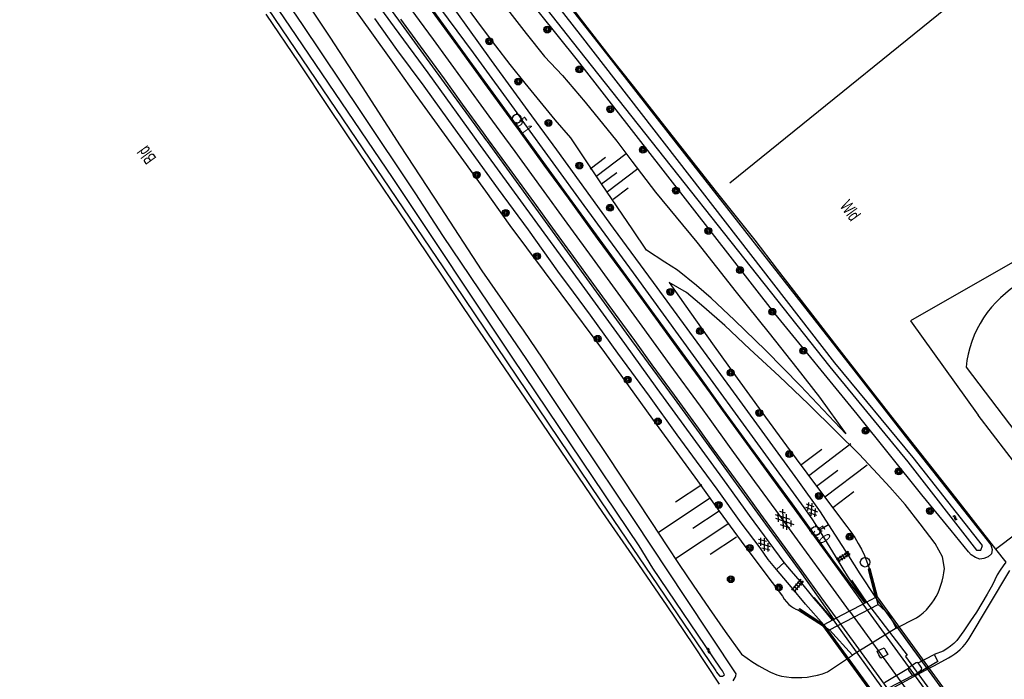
# Model space of a CAD drawing. Header units: metres. Extents: x 102180 to 103159, y 403888 to 405311.
# Tile 11 of 17: x 102647 to 102841, y 404321 to 404451. Entities that reach past the tile are written whole.
import ezdxf

# ---------------------------------------------------------------- set-up
doc = ezdxf.new("R2010")
doc.units = ezdxf.units.M
doc.layers.get('0').update_dxf_attribs({"linetype": 'CONTINUOUS'})
for name, color, linetype in [('4401', 7, 'CONTINUOUS'), ('4406', 7, 'CONTINUOUS'), ('4411', 7, 'CONTINUOUS'), ('4504', 7, 'CONTINUOUS'), ('4601', 172, 'CONTINUOUS'), ('4602', 7, 'CONTINUOUS'), ('B-AF-CULT-GD', 74, 'Hekwerk'), ('B-AF-HEKW-GD', 47, 'Hekwerk'), ('B-AS-HECT-GD', 9, 'CONTINUOUS'), ('B-BB-BORD-GD', 8, 'CONTINUOUS'), ('B-BP-BOOM-GD', 74, 'CONTINUOUS'), ('B-KW-CONT-GD', 134, 'CONTINUOUS'), ('B-KW-DIVR-GD', 134, 'CONTINUOUS'), ('B-KW-LEUNING-GD', 134, 'CONTINUOUS'), ('B-KW-PIJLER-GD', 134, 'CONTINUOUS'), ('B-MK-ASSTRP-GD', 121, 'CONTINUOUS'), ('B-MK-STRP-GD', 121, 'CONTINUOUS'), ('B-TE-OND-GD', 8, 'CONTINUOUS'), ('B-TR-SLOO-GD', 142, 'CONTINUOUS'), ('B-TR-TALB-GD', 72, 'CONTINUOUS'), ('B-TR-TALO-GD', 72, 'CONTINUOUS'), ('B-VH-FPAD-GD', 13, 'CONTINUOUS'), ('B-VH-HFDR-GD', 13, 'CONTINUOUS'), ('B-VH-MATE-GD', 13, 'CONTINUOUS'), ('B-VH-OVRG-GD', 13, 'CONTINUOUS'), ('B-WT-KOLK-GD', 213, 'CONTINUOUS'), ('B-WT-WLIJN-GD', 134, 'CONTINUOUS'), ('L-AR-BLOCKS-GD', 8, 'CONTINUOUS'), ('L-AR-SYMB-GD', 8, 'CONTINUOUS')]:
    doc.layers.add(name, color=color, linetype=linetype)
doc.linetypes.add('Hekwerk', pattern='A,4,-1,[1,dgnlstyle.shx,S=0.004,R=0,X=0,Y=0],-1', length=6)

# ---------------------------------------------------------------- blocks, each defined once
blk = doc.blocks.new('TALUD', base_point=(101511.903016, 400365.503831))
at = {"layer": '4602'}
for points in [[(101511.403016, 400366.003831, 0), (101511.903016, 400366.003831, 0)], [(101511.403016, 400365.753831, 0), (101512.403016, 400365.753831, 0)], [(101511.403016, 400365.503831, 0), (101511.903016, 400365.503831, 0)], [(101511.403016, 400365.253831, 0), (101512.403016, 400365.253831, 0)], [(101511.403016, 400365.003831, 0), (101511.903016, 400365.003831, 0)]]:
    blk.add_polyline3d(points, dxfattribs=at)
blk = doc.blocks.new('2901')
for radius in [0.27, 0.18, 0.09]:
    blk.add_circle((0, 0), radius)
blk = doc.blocks.new('2202')
for p, q in [((-0.35, 0.001), (-0.5, 0)), ((0, 0.35), (0, 0.5)), ((0.35, -0.001), (0.5, 0)), ((0, -0.35), (0, -0.5))]:
    blk.add_line(p, q)
blk.add_circle((0, 0), 0.35)
blk = doc.blocks.new('3602')
at = {"flags": 128}
blk.add_lwpolyline([(-0.31, 0.001), (-0.31, 0.311), (0, 0.311), (0.31, 0.311), (0.31, 0.001), (0.31, -0.309), (0, -0.309), (-0.31, -0.309)], close=True, dxfattribs=at)
blk = doc.blocks.new('2401')
blk.add_circle((0.001, -0.001), 0.375)
blk = doc.blocks.new('WATER', base_point=(101547.899006, 400365.503831))
at = {"layer": '4601'}
for points in [[(101547.399006, 400365.653831, 0), (101547.461506, 400365.716331, 0), (101547.586506, 400365.778831, 0), (101547.711506, 400365.778831, 0), (101547.836506, 400365.716331, 0), (101547.899006, 400365.653831, 0), (101547.961506, 400365.591331, 0), (101548.086506, 400365.528831, 0), (101548.211506, 400365.528831, 0), (101548.336506, 400365.591331, 0), (101548.399006, 400365.653831, 0)], [(101547.399006, 400365.353831, 0), (101547.461506, 400365.416331, 0), (101547.586506, 400365.478831, 0), (101547.711506, 400365.478831, 0), (101547.836506, 400365.416331, 0), (101547.899006, 400365.353831, 0), (101547.961506, 400365.291331, 0), (101548.086506, 400365.228831, 0), (101548.211506, 400365.228831, 0), (101548.336506, 400365.291331, 0), (101548.399006, 400365.353831, 0)]]:
    blk.add_polyline3d(points, dxfattribs=at)
blk = doc.blocks.new('GV6', base_point=(101511.903016, 400365.503831))
at = {"layer": '4411'}
for points in [[(101511.903016, 400365.472581, 0), (101512.059266, 400365.597581, 0)], [(101511.903016, 400365.535081, 0), (101512.059266, 400365.410081, 0)], [(101511.965516, 400365.410081, 0), (101512.215516, 400365.597581, 0)], [(101511.965516, 400365.597581, 0), (101512.215516, 400365.410081, 0)], [(101512.121766, 400365.597581, 0), (101512.278016, 400365.472581, 0)], [(101512.121766, 400365.410081, 0), (101512.278016, 400365.535081, 0)]]:
    blk.add_polyline3d(points, dxfattribs=at)
blk = doc.blocks.new('OV2-4406', base_point=(101511.903016, 400365.503831))
at = {"layer": '4406'}
for points in [[(101511.903016, 400365.623285, 0), (101512.02247, 400365.623285, 0)], [(101511.903016, 400365.563558, 0), (101512.02247, 400365.563558, 0)], [(101511.903016, 400365.503831, 0), (101512.02247, 400365.503831, 0)], [(101511.933016, 400365.353831, 0), (101511.93288, 400365.653149, 0)], [(101511.992607, 400365.653149, 0), (101511.993016, 400365.353831, 0)], [(101511.903016, 400365.444104, 0), (101512.02247, 400365.444104, 0)], [(101511.903016, 400365.384377, 0), (101512.02247, 400365.384377, 0)]]:
    blk.add_polyline3d(points, dxfattribs=at)
blk = doc.blocks.new('2201')
at = {"flags": 128}
for points in [[(-0.35, 0), (-0.35, 0), (-0.5, 0)], [(0, 0.35), (0, 0.35), (0, 0.5)], [(0.35, 0.002), (0.35, 0), (0.5, 0)], [(0, -0.35), (0, -0.35), (0, -0.5)]]:
    blk.add_lwpolyline(points, dxfattribs=at)
at = {"linetype": 'Continuous'}
blk.add_circle((0, 0), 0.35, dxfattribs=at)
blk = doc.blocks.new('GV4', base_point=(101511.903016, 400365.503831))
at = {"layer": '4401'}
for points in [[(101511.903016, 400365.535081, 0), (101511.996766, 400365.597581, 0)], [(101511.903016, 400365.441331, 0), (101512.153016, 400365.597581, 0)], [(101511.903016, 400365.597581, 0), (101512.215516, 400365.410081, 0)], [(101511.965516, 400365.410081, 0), (101512.278016, 400365.597581, 0)], [(101512.028016, 400365.597581, 0), (101512.278016, 400365.441331, 0)], [(101512.184266, 400365.597581, 0), (101512.278016, 400365.535081, 0)], [(101511.903016, 400365.503831, 0), (101512.059266, 400365.410081, 0)], [(101512.121766, 400365.410081, 0), (101512.278016, 400365.503831, 0)]]:
    blk.add_polyline3d(points, dxfattribs=at)

msp = doc.modelspace()

# ---------------------------------------------------------------- linework, layer by layer
at = {"layer": 'B-AF-CULT-GD'}
for points in [[(102884.109974, 404427.136068), (102822.152063, 404391.752143), (102835.459173, 404373.111908)], [(102886.181981, 404425.469), (102845.228002, 404399.945174), (102844.072044, 404399.343912), (102842.95483, 404398.67485), (102841.880083, 404397.93985), (102840.851158, 404397.141893), (102839.872152, 404396.282841), (102838.946045, 404395.367165), (102838.076934, 404394.397099), (102837.268174, 404393.375997), (102836.521998, 404392.309074), (102835.841015, 404391.19782), (102835.22895, 404390.04894), (102834.689901, 404388.872866), (102834.223122, 404387.66699), (102833.827868, 404386.435036), (102833.507866, 404385.181848), (102833.263114, 404383.911897), (102833.093986, 404382.628907), (102851.432845, 404358.521063), (102848.616153, 404356.488918)]]:
    msp.add_lwpolyline(points, dxfattribs=at)
at = {"layer": 'B-AF-HEKW-GD'}
for points in [[(102822.42401, 404515.201186), (102798.664108, 404496.080016), (102766.299904, 404469.994043), (102751.705478, 404458.407039), (102757.280976, 404451.018904), (102762.928888, 404443.747137), (102767.500609, 404437.972096), (102772.962026, 404430.96536), (102783.824112, 404417.139915), (102791.447079, 404407.585844), (102795.850546, 404401.844777), (102807.560846, 404386.755039), (102812.905148, 404379.93813), (102818.227098, 404373.102967), (102830.992177, 404356.858094), (102838.889048, 404346.764047)], [(102840.350852, 404462.340061), (102786.569208, 404418.851767)], [(102838.889048, 404346.764047), (102847.153977, 404352.983047), (102849.572063, 404354.755167), (102835.459173, 404373.111908)], [(102838.889048, 404346.764047), (102840.910018, 404344.205145)]]:
    msp.add_lwpolyline(points, dxfattribs=at)
at = {"layer": 'B-KW-CONT-GD'}
msp.add_lwpolyline([(102821.916968, 404323.537666), (102821.719276, 404323.305059), (102821.735291, 404322.936965), (102822.411529, 404321.99333), (102822.712599, 404321.914126), (102823.178988, 404322.148818), (102824.029407, 404322.764652), (102824.323118, 404323.056324), (102824.378412, 404323.321385), (102824.126369, 404323.688075), (102823.646842, 404324.38571), (102823.429716, 404324.430344), (102823.291531, 404324.359103)], close=True, dxfattribs=at)
at = {"layer": 'B-KW-DIVR-GD'}
for points in [[(102853.536144, 404285.184998), (102815.649942, 404337.381158), (102814.194098, 404342.896823), (102814.05142, 404342.868139), (102813.772023, 404342.811887), (102815.227784, 404337.223801), (102813.286293, 404336.195917), (102813.160601, 404336.129372), (102812.805914, 404335.941589), (102810.126299, 404334.522918), (102807.494912, 404333.129781), (102807.101785, 404332.921648), (102806.806867, 404332.765509), (102805.083975, 404331.853357), (102800.295624, 404335.023237), (102800.107074, 404334.734798), (102804.807224, 404331.737622), (102842.92689, 404279.326979)], [(102815.394044, 404337.324911), (102815.207462, 404338.350771), (102814.88852, 404339.423523), (102814.05142, 404342.868139)], [(102815.807312, 404335.868959), (102815.394044, 404337.324911)], [(102804.716108, 404331.786458), (102806.158079, 404330.881277), (102815.807312, 404335.868959)], [(102800.107074, 404334.734798), (102803.496025, 404332.546517), (102804.716108, 404331.786458)]]:
    msp.add_lwpolyline(points, dxfattribs=at)
at = {"layer": 'B-KW-LEUNING-GD'}
for points in [[(102857.775283, 404282.091675), (102853.344751, 404284.970842), (102843.864468, 404297.954152), (102833.508161, 404312.184255), (102822.175617, 404327.774365), (102815.258595, 404337.278554), (102814.047618, 404342.393844)], [(102810.527595, 404340.628637), (102813.46354, 404336.289756)], [(102806.88607, 404332.807441), (102803.184512, 404337.224023)], [(102813.46354, 404336.289756), (102821.499846, 404325.89229), (102821.188519, 404325.590411), (102830.632481, 404312.613282), (102839.975814, 404299.692943), (102851.46467, 404283.9741)], [(102800.382582, 404334.785917), (102804.918227, 404331.868905), (102813.802364, 404319.732541), (102825.110869, 404304.194758), (102836.33768, 404288.726731), (102843.087127, 404279.44381), (102844.395184, 404273.995176)], [(102806.88607, 404332.807441), (102816.634282, 404319.321886), (102827.924788, 404303.806487), (102844.897688, 404280.509099)]]:
    msp.add_lwpolyline(points, dxfattribs=at)
at = {"layer": 'B-KW-PIJLER-GD'}
for points in [[(102815.227784, 404337.223801), (102825.464964, 404323.115904), (102842.917204, 404299.063195), (102853.290363, 404284.937408)], [(102805.083975, 404331.853357), (102843.149694, 404279.586788)]]:
    msp.add_lwpolyline(points, dxfattribs=at)
at = {"layer": 'B-MK-ASSTRP-GD'}
for points in [[(102810.126299, 404334.522918), (102805.404222, 404341.040178), (102800.387348, 404347.891176), (102795.693818, 404354.361312), (102791.504022, 404360.077991), (102786.495863, 404366.990547), (102782.643184, 404372.310282), (102780.741657, 404374.935888), (102774.770277, 404383.076076), (102769.300268, 404390.680256), (102764.023612, 404397.901715), (102758.960263, 404404.877278), (102754.478547, 404410.9784), (102749.431142, 404417.914026), (102744.257404, 404425.072712), (102741.293075, 404429.116358), (102739.139901, 404432.053507), (102734.08902, 404438.980494), (102728.125555, 404447.132606), (102721.939306, 404455.666273)], [(102810.126299, 404334.522918), (102848.125988, 404282.212479)]]:
    msp.add_lwpolyline(points, dxfattribs=at)
at = {"layer": 'B-MK-STRP-GD'}
for points in [[(102727.691346, 404452.91027), (102732.858258, 404445.805384), (102738.747061, 404437.755403), (102743.737702, 404430.908473), (102745.023845, 404429.143944), (102749.919807, 404422.417729), (102754.664771, 404415.877395), (102760.437882, 404407.958248), (102765.958288, 404400.368494), (102771.8766, 404392.249339), (102776.900025, 404385.363029), (102782.653154, 404377.460157), (102785.099682, 404374.092261), (102788.778186, 404369.028423), (102794.254076, 404361.51092), (102799.723795, 404353.951701), (102805.318986, 404346.283002), (102809.639695, 404340.341852), (102812.805914, 404335.941589)], [(102721.627431, 404451.167156), (102725.507033, 404445.849846), (102730.248052, 404439.362607), (102733.824703, 404434.426191), (102737.935395, 404428.750204), (102738.933262, 404427.38642), (102743.071633, 404421.730508), (102748.050579, 404414.896812), (102751.101304, 404410.703552), (102755.66047, 404404.393469), (102759.685186, 404398.888741), (102763.943626, 404393.058226), (102767.734471, 404387.845961), (102771.20543, 404383.087126), (102775.568674, 404377.064903), (102779.239478, 404372.029258), (102780.277925, 404370.594489), (102783.209277, 404366.544393), (102786.152664, 404362.512637), (102789.026479, 404358.550973), (102792.577474, 404353.652807), (102795.61688, 404349.515172), (102798.428288, 404345.638557), (102800.753914, 404342.492714), (102804.627966, 404337.114866), (102807.494912, 404333.129781)], [(102850.823155, 404283.635611), (102812.805914, 404335.941589)], [(102807.494912, 404333.129781), (102813.472882, 404324.946139), (102842.083484, 404285.478179), (102845.500447, 404280.827139)]]:
    msp.add_lwpolyline(points, dxfattribs=at)
at = {"layer": 'B-TR-SLOO-GD'}
for points in [[(102833.544094, 404346.200452), (102830.184534, 404350.403283), (102824.360416, 404357.465316), (102811.61657, 404373.354052), (102795.420498, 404393.149127), (102774.817035, 404419.612099), (102756.507233, 404443.062056), (102741.819903, 404461.444129), (102723.023206, 404484.905262), (102703.089923, 404509.785731), (102690.399721, 404525.620078), (102677.344814, 404542.249401), (102672.371179, 404548.136105), (102672.22105, 404548.535828), (102672.146916, 404548.956041), (102672.152877, 404549.382959), (102672.238186, 404549.802054), (102672.370061, 404550.138821), (102672.552973, 404550.451), (102672.782823, 404550.730024), (102673.054025, 404550.969933), (102676.025009, 404553.451254)], [(102676.228998, 404548.356246), (102703.001682, 404513.263231), (102755.479221, 404446.775604), (102806.26259, 404382.697186), (102821.615333, 404363.980997), (102835.143066, 404346.549527), (102836.020203, 404346.559846), (102836.319462, 404347.447303), (102822.646471, 404364.806328), (102807.235065, 404383.483075), (102757.098588, 404448.084756), (102704.963691, 404514.842903), (102678.150324, 404548.170584), (102678.127634, 404549.302232), (102678.662616, 404550.236329), (102677.227504, 404552.342292), (102675.457358, 404551.517806), (102674.45, 404550.718)], [(102787.193939, 404320.81889), (102787.429005, 404321.122874), (102787.616015, 404321.460013), (102787.750125, 404321.820993), (102787.826866, 404322.197993), (102777.819991, 404337.251146), (102767.772138, 404352.369864), (102756.953895, 404368.575994), (102746.400148, 404384.336953), (102740.878895, 404392.370914), (102735.419855, 404400.446971), (102730.024889, 404408.561025), (102724.691019, 404416.716058), (102713.83217, 404432.931875), (102702.31618, 404450.112913), (102697.560102, 404457.208101), (102692.773104, 404464.280938), (102687.515974, 404471.971054), (102682.220846, 404479.633976), (102676.128879, 404488.623847), (102670.060009, 404497.633834), (102656.906009, 404517.349933), (102646.617129, 404532.016774)], [(102752.604707, 404456.676536), (102760.624963, 404446.435176), (102770.605895, 404433.638247), (102779.240515, 404422.520416), (102810.949613, 404382.006814), (102821.099946, 404369.012283), (102837.964403, 404347.631031), (102838.225465, 404346.683842), (102838.130106, 404345.807545), (102837.438323, 404345.262332), (102836.598626, 404344.893549), (102835.785152, 404344.770675), (102834.939255, 404345.084536), (102834.103058, 404345.634848), (102833.544094, 404346.200452)], [(102695.140153, 404452.121962), (102701.590121, 404442.575906), (102707.498059, 404433.776025), (102713.382155, 404424.959008), (102724.492833, 404408.559908), (102730.281934, 404399.96082), (102736.055017, 404391.350929), (102747.246906, 404374.827032), (102754.355133, 404364.388023), (102761.483103, 404353.965033), (102767.825037, 404344.795976), (102774.108857, 404335.587059), (102779.307127, 404327.874963), (102784.465164, 404320.137162)]]:
    msp.add_lwpolyline(points, dxfattribs=at)
at = {"layer": 'B-TR-TALB-GD'}
for points in [[(102711.426005, 404454.756115), (102715.619937, 404448.931996), (102720.08507, 404442.670156), (102724.521145, 404436.387081), (102733.549014, 404423.961003), (102738.391146, 404417.242814), (102743.213907, 404410.510842), (102753.214076, 404397.062917), (102761.825085, 404385.457893), (102771.330163, 404372.357909), (102780.143082, 404360.216816), (102784.424931, 404354.255979), (102788.761169, 404348.335002), (102792.822108, 404342.889), (102796.928868, 404337.478016), (102797.282025, 404336.895008), (102797.701121, 404336.355959), (102798.17982, 404335.870926), (102798.712164, 404335.444008), (102799.118966, 404335.179139), (102799.547002, 404334.950034), (102800.107074, 404334.734798)], [(102809.387729, 404369.460378), (102800.48652, 404378.921126), (102793.615595, 404385.892261), (102787.487865, 404391.862039), (102782.859937, 404396.198277), (102779.958308, 404398.709123), (102776.214391, 404401.685257), (102773.738936, 404403.289367), (102770.135835, 404405.675043), (102767.432019, 404409.646948), (102761.284173, 404418.681149), (102755.198911, 404427.758936), (102752.156094, 404431.318079), (102749.156118, 404434.914102), (102746.198982, 404438.545142), (102743.286923, 404442.211945), (102740.419939, 404445.914139), (102737.596914, 404449.650977), (102734.84616, 404453.385953)], [(102774.594262, 404399.303306), (102777.855009, 404394.63589), (102783.133, 404387.177114), (102787.971035, 404380.457063), (102792.841107, 404373.760853), (102797.742099, 404367.088113), (102803.653017, 404359.127168), (102809.607893, 404351.200123), (102810.417026, 404350.13916), (102811.169163, 404349.036847), (102811.860949, 404347.896908), (102812.492013, 404346.721951), (102813.06012, 404345.514957), (102813.573092, 404344.252829), (102814.05142, 404342.868139)], [(102840.910018, 404344.205145), (102840.38885, 404343.495105), (102839.792058, 404342.59284), (102839.241088, 404341.663007), (102838.737056, 404340.707098), (102838.28108, 404339.726974), (102837.271154, 404337.91909), (102836.220995, 404336.133931), (102835.130975, 404334.372987), (102834.001094, 404332.638119), (102832.667068, 404330.693145), (102831.283123, 404328.783934), (102830.662862, 404328.184907), (102830.006838, 404327.623878), (102829.319149, 404327.103828), (102828.600168, 404326.62699), (102826.808945, 404325.985467)]]:
    msp.add_lwpolyline(points, dxfattribs=at)
at = {"layer": 'B-TR-TALO-GD'}
for points in [[(102700.325012, 404458.75894), (102707.740948, 404447.612126), (102714.091078, 404437.825043), (102721.613184, 404426.227842), (102729.466096, 404414.188076), (102737.659872, 404401.583929), (102741.775945, 404395.743047), (102744.854851, 404391.287047), (102745.838001, 404389.864166), (102749.70597, 404384.157021), (102753.522903, 404378.415976), (102762.100011, 404365.615879), (102771.114841, 404352.024157), (102774.123405, 404347.420856), (102776.557118, 404343.752895), (102779.327989, 404339.650978), (102782.466918, 404335.087125), (102785.646826, 404330.551956), (102788.866967, 404326.0451), (102789.974868, 404325.253103), (102791.111082, 404324.500967), (102792.274118, 404323.790182), (102793.421135, 404323.143099), (102794.590131, 404322.536994), (102795.779988, 404321.971868), (102796.751172, 404321.752821), (102797.733158, 404321.594123), (102798.724085, 404321.495031), (102799.717993, 404321.455915), (102800.713018, 404321.477894), (102801.754981, 404321.566184), (102802.788004, 404321.721156), (102803.809852, 404321.940948), (102804.816053, 404322.225932), (102805.801019, 404322.574992), (102810.704916, 404325.891486)], [(102738.763675, 404458.191951), (102746.404991, 404448.297207), (102750.006601, 404443.791468), (102753.592566, 404440.079589), (102758.04019, 404434.810538), (102764.302403, 404427.125637), (102767.267132, 404423.202541), (102771.880761, 404417.097528), (102780.055911, 404407.247115), (102787.810102, 404397.346411), (102794.297323, 404389.321391), (102799.767912, 404382.387881), (102804.218143, 404376.699362), (102809.387729, 404369.460378)], [(102819.296962, 404331.210137), (102823.32404, 404333.234165), (102824.016944, 404333.70914), (102824.672967, 404334.235151), (102825.28615, 404334.8081), (102825.855002, 404335.426871), (102826.375053, 404336.086993), (102826.82097, 404336.747114), (102827.218086, 404337.438155), (102827.56491, 404338.156019), (102827.858836, 404338.895862), (102828.099862, 404339.655821), (102828.368828, 404340.457131), (102828.581915, 404341.274087), (102828.736887, 404342.104082), (102828.832999, 404342.943017), (102828.470901, 404345.209856), (102826.98302, 404347.842146), (102824.044883, 404351.71235), (102821.112707, 404355.52742), (102818.070635, 404358.979647), (102815.71737, 404361.535941), (102812.005863, 404365.478788), (102807.587296, 404369.876866), (102802.039966, 404375.326593), (102796.300039, 404380.814318), (102790.510565, 404386.16607), (102785.586104, 404390.778352), (102781.453639, 404394.388158), (102777.996943, 404397.290905), (102774.594262, 404399.303306)]]:
    msp.add_lwpolyline(points, dxfattribs=at)
at = {"layer": 'B-VH-FPAD-GD'}
for points in [[(102806.806867, 404332.765509), (102804.93246, 404335.014393), (102803.190638, 404337.061363), (102802.129352, 404338.348579), (102800.38324, 404340.446321), (102798.695631, 404342.432624), (102797.271024, 404344.134407), (102790.406045, 404353.368673), (102785.140278, 404360.645449), (102779.292668, 404368.682587), (102772.209097, 404378.385974), (102765.852716, 404387.288317), (102757.461539, 404398.815646), (102748.193556, 404411.498026), (102738.498862, 404424.796658), (102737.424414, 404426.280309), (102727.084218, 404440.55857), (102720.467292, 404449.57498), (102713.853232, 404458.724618)], [(102728.015807, 404459.059644), (102739.542377, 404443.014786), (102746.754897, 404433.120327), (102752.384517, 404425.397362), (102763.571677, 404409.990797), (102771.421376, 404399.264547), (102787.911231, 404376.740127), (102799.908731, 404360.317371), (102804.357187, 404354.081766), (102805.984179, 404351.554596), (102809.914486, 404345.410538), (102812.165452, 404341.915726), (102815.227784, 404337.223801)], [(102813.286293, 404336.195917), (102811.490657, 404338.863269), (102809.880452, 404341.293635), (102809.07438, 404342.561731), (102807.361788, 404345.385112), (102804.226285, 404350.491587), (102802.76329, 404352.747091), (102801.204694, 404354.942695), (102792.05281, 404367.528518), (102779.930984, 404384.154184), (102767.596355, 404401.185215), (102757.831931, 404414.426414), (102745.634516, 404431.271336), (102745.146831, 404431.941482), (102736.014432, 404444.490656), (102727.921643, 404455.567527)], [(102805.083975, 404331.853357), (102801.442438, 404335.947766), (102798.63818, 404339.306518), (102795.745424, 404342.755151), (102794.125612, 404344.708515), (102792.503879, 404347.014282), (102788.782189, 404351.967357), (102784.037415, 404358.541426), (102779.981433, 404364.100862), (102776.198871, 404369.273711), (102770.714523, 404376.855645), (102764.458436, 404385.383737), (102759.093867, 404392.829164), (102755.721777, 404397.386142), (102752.683798, 404401.477511), (102746.860989, 404409.66241), (102740.974638, 404417.667434), (102735.657873, 404424.985288), (102731.192801, 404431.158783), (102726.289855, 404437.972631), (102720.933825, 404445.192053), (102716.607432, 404451.266039)]]:
    msp.add_lwpolyline(points, dxfattribs=at)
at = {"layer": 'B-VH-HFDR-GD'}
for points in [[(102807.101785, 404332.921648), (102800.261745, 404342.618035), (102793.655008, 404351.681495), (102787.891457, 404359.626062), (102780.022126, 404370.408929), (102775.629467, 404376.427925), (102767.24117, 404387.877909), (102757.821066, 404400.789855), (102738.768252, 404427.07274), (102738.676562, 404427.198237), (102724.490749, 404446.614413), (102717.435835, 404456.320163)], [(102726.746499, 404454.605408), (102735.259458, 404442.948178), (102743.915062, 404431.038493), (102754.905759, 404415.920249), (102767.299457, 404398.94195), (102771.07898, 404393.665493), (102780.16341, 404381.253357), (102785.262424, 404374.210316), (102790.558662, 404366.894857), (102798.799131, 404355.656708), (102806.599521, 404344.913784), (102813.160601, 404336.129372)]]:
    msp.add_lwpolyline(points, dxfattribs=at)
at = {"layer": 'B-VH-MATE-GD'}
for points in [[(102805.984179, 404351.554596), (102804.226285, 404350.491587)], [(102795.745424, 404342.755151), (102797.271024, 404344.134407)]]:
    msp.add_lwpolyline(points, dxfattribs=at)
at = {"layer": 'B-VH-OVRG-GD'}
for points in [[(102815.807312, 404335.868959), (102817.858938, 404333.927881), (102819.296962, 404331.210137), (102810.704916, 404325.891486)], [(102806.158079, 404330.881277), (102810.704916, 404325.891486)], [(102823.646842, 404324.38571), (102826.808945, 404325.985467), (102827.542346, 404324.614884)], [(102827.542346, 404324.614884), (102823.70684, 404322.410125), (102822.628098, 404321.848948), (102817.791834, 404319.348835), (102815.756451, 404318.111), (102811.689649, 404316.560254), (102811.078567, 404317.528795), (102814.990581, 404319.39959)], [(102817.009721, 404320.494755), (102821.719276, 404323.305059)]]:
    msp.add_lwpolyline(points, dxfattribs=at)
at = {"layer": 'B-WT-WLIJN-GD'}
for points in [[(102670.503744, 404490.196699), (102700.972198, 404445.196427), (102730.138511, 404402.178113), (102761.033974, 404356.278284), (102783.761457, 404322.755296), (102783.906743, 404322.527681), (102784.162298, 404322.210659), (102784.579076, 404321.754981), (102785.118229, 404321.711849), (102785.463286, 404321.992208), (102785.072014, 404322.791432), (102784.733385, 404323.322285), (102771.402806, 404343.039129), (102768.650934, 404347.40517), (102743.786857, 404384.358187), (102720.177084, 404419.763718), (102701.067463, 404447.895621), (102678.19716, 404481.673945)], [(102815.186516, 404317.553301), (102825.852767, 404323.324148), (102826.85487, 404323.866178), (102829.603762, 404325.371568), (102830.297038, 404325.751175), (102830.872968, 404326.128174), (102831.422076, 404326.543171), (102831.941009, 404326.995049), (102832.427904, 404327.480827), (102832.893938, 404328.015034), (102833.320856, 404328.58016), (102833.707169, 404329.173971), (102837.528944, 404335.496162), (102841.693819, 404342.538823)]]:
    msp.add_lwpolyline(points, dxfattribs=at)

# ---------------------------------------------------------------- block references
at = {"layer": 'B-AS-HECT-GD', "xscale": 2.5, "yscale": 2.5, "zscale": 2.5}
for name, p in [('2202', (102744.584069, 404431.52893)), ('2201', (102803.460637, 404350.333267))]:
    msp.add_blockref(name, p, dxfattribs=at)
at = {"layer": 'B-BB-BORD-GD', "xscale": 2.5, "yscale": 2.5, "zscale": 2.5}
msp.add_blockref('2401', (102813.195213, 404344.170236), dxfattribs=at)
at = {"layer": 'B-BP-BOOM-GD', "xscale": 2.5, "yscale": 2.5, "zscale": 2.5}
for p in [(102750.569865, 404449.104105), (102739.17383, 404446.79517), (102756.905839, 404441.238899), (102744.844839, 404438.852851), (102762.975827, 404433.394183), (102750.813872, 404430.714954), (102769.435108, 404425.425042), (102756.903976, 404422.31815), (102736.664847, 404420.458858), (102775.927171, 404417.372827), (102742.376834, 404412.968044), (102762.937084, 404414.012988), (102782.322005, 404409.440939), (102748.557836, 404404.462834), (102788.533181, 404401.731078), (102774.836034, 404397.420917), (102794.932112, 404393.51197), (102780.682877, 404389.712919), (102760.514155, 404388.18406), (102801.03302, 404385.827069), (102786.717847, 404381.490086), (102766.403094, 404380.112101), (102792.354956, 404373.580922), (102772.362068, 404371.906031), (102813.291833, 404370.082129), (102798.255816, 404365.482141), (102819.814816, 404362.07201), (102804.108992, 404357.235838), (102784.347072, 404355.45813), (102826.004014, 404354.27088), (102810.145825, 404349.197034), (102790.485978, 404347.008054), (102786.737964, 404340.82966), (102796.202064, 404339.212884)]:
    msp.add_blockref('2901', p, dxfattribs=at)
at = {"layer": 'B-WT-KOLK-GD', "xscale": 2.5, "yscale": 2.5, "zscale": 2.5, "rotation": 297.419573}
msp.add_blockref('3602', (102816.604225, 404326.302632), dxfattribs=at)
at = {"layer": 'L-AR-BLOCKS-GD'}
for p, xscale, yscale, zscale, rotation in [((102764.275652, 404420.941845), 7.499252, 7.499252, 7.499252, 37.078764), ((102807.82944, 404362.302978), 10.49348, 10.49348, 10.49348, 37.249861), ((102779.274168, 404350.838417), 12.362862, 12.362862, 12.362862, 213.564501)]:
    msp.add_blockref('TALUD', p, dxfattribs=dict(at, xscale=xscale, yscale=yscale, zscale=zscale, rotation=rotation))
at = {"layer": 'L-AR-BLOCKS-GD', "yscale": 0.8}
for p, rotation in [((102830.915064, 404352.949892), 308.936772), ((102782.329828, 404326.803942), 306.684875)]:
    msp.add_blockref('WATER', p, dxfattribs=dict(at, rotation=rotation))
at = {"layer": 'L-AR-SYMB-GD'}
for name, p, xscale, yscale, zscale, rotation in [('GV6', (102801.825017, 404355.823953), 8, 8, 8, 302.135512), ('GV4', (102796.035171, 404353.998933), 10, 11.5, 10, 306.614873), ('GV6', (102792.417914, 404348.859896), 8, 8, 8, 306.667062), ('OV2-4406', (102808.637083, 404345.720966), 8.5, 9.5, 8.5, 303.18244), ('OV2-4406', (102799.516082, 404339.902062), 8.5, 9.5, 8.5, 319.83526)]:
    msp.add_blockref(name, p, dxfattribs=dict(at, xscale=xscale, yscale=yscale, zscale=zscale, rotation=rotation))

# ---------------------------------------------------------------- texts
at = {"layer": '4504', "width": 0.68}
for s, rotation, p in [('5.1', 306.176293, (102744.014844, 404430.66131)), ('5.0', 305.986663, (102802.732498, 404350.132455))]:
    msp.add_text(s, height=2.5, rotation=rotation, dxfattribs=at).set_placement(p)
at = {"layer": 'B-TE-OND-GD', "width": 0.68}
for s, rotation, p in [('Bld', 126.059706, (102673.647091, 404423.78815)), ('Wld', 306.112038, (102808.105111, 404414.311011))]:
    msp.add_text(s, height=2.5, rotation=rotation, dxfattribs=at).set_placement(p)

doc.saveas('drawing.dxf')
